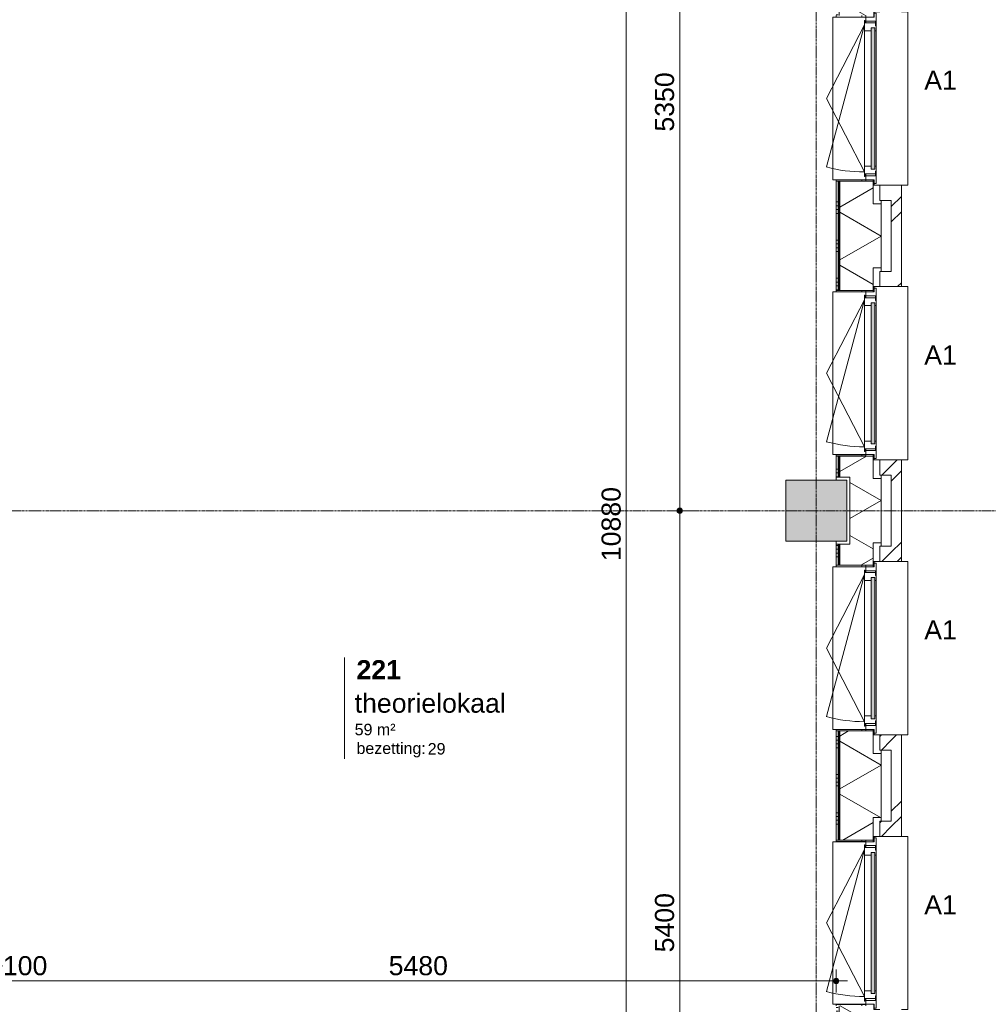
# Model space of a CAD drawing. Header units: millimetres. Extents: x 24475 to 74671, y -6152 to 32037.
# Tile 28 of 36: x 61540 to 67887, y 7567 to 14016. Entities that reach past the tile are written whole.
import ezdxf

# ---------------------------------------------------------------- set-up
doc = ezdxf.new("R2010")
doc.units = ezdxf.units.MM
doc.linetypes.add('stramien', pattern=[22.225, 12.7, -3.175, 3.175, -3.175])
doc.layers.add('00_Algemeen', color=7, linetype='Continuous', lineweight=9, true_color=0x00a600)
for name, color, linetype, lineweight in [('00_Algemeen-50', 7, 'Continuous', 9), ('05_Bouwplaatsvoorzieningen', 7, 'Continuous', 9), ('22_Metselwerk', 7, 'Continuous', 18), ('25_Metaalconstructiewerk', 7, 'Continuous', 9), ('30_Kozijnen-ramen-deuren', 7, 'Continuous', 9), ('42_Dekvloeren en vloersystemen', 7, 'Continuous', 9)]:
    doc.layers.add(name, color=color, linetype=linetype, lineweight=lineweight)
doc.styles.add('Arial_1', font='arial.ttf', dxfattribs={"height": 125})
doc.styles.add('Arial_4', font='arial.ttf', dxfattribs={"height": 1.5})
doc.styles.add('Arial_5', font='arial.ttf', dxfattribs={"height": 75})
doc.styles.add('Arial_B', font='arialbd.ttf', dxfattribs={"height": 125})
doc.dimstyles.new('00_AEE_maatvoering_2_5mm', dxfattribs={"dimscale": 304.8, "dimtxt": 127.532425, "dimasz": 0.459318, "dimexe": 0.246063, "dimexo": 0.0625, "dimgap": 0, "dimtad": 1, "dimdec": 0, "dimzin": 0, "dimdsep": 46, "dimtxsty": 'Arial_1', "dimblk1": 'DOTSMALL', "dimblk2": 'DOTSMALL', "dimsah": 1, "dimcen": 0.09, "dimdle": 0.246063, "dimazin": 0, "dimtfac": 1, "dimtdec": 4, "dimtix": 1, "dimtmove": 0, "dimatfit": 3, "dimfxl": 0.246063, "dimfxlon": 1, "dimtvp": 1, "dimtolj": 1, "dimtzin": 0, "dimarcsym": 2})
doc.dimstyles.new('00_AEE_maatvoering_2_5mm_1', dxfattribs={"dimscale": 304.8, "dimtxt": 127.532425, "dimasz": 0.459318, "dimexe": 0.246063, "dimexo": 0.0625, "dimgap": 0, "dimtad": 1, "dimdec": 0, "dimzin": 0, "dimdsep": 46, "dimtxsty": 'Arial_1', "dimblk1": 'DOTSMALL', "dimblk2": 'DOTSMALL', "dimsah": 1, "dimcen": 0.09, "dimdle": 0.246063, "dimazin": 0, "dimtfac": 1, "dimtdec": 4, "dimtix": 1, "dimtmove": 1, "dimatfit": 3, "dimfxl": 0.246063, "dimfxlon": 1, "dimtvp": 1, "dimtolj": 1, "dimtzin": 0, "dimarcsym": 2})
pattern_1 = [(45, (-3240.02, -2e-13), (-282.8427, 282.8427), []), (45, (-3140.02, -3e-13), (-282.8427, 282.8427), [])]

# ---------------------------------------------------------------- blocks, each defined once
blk = doc.blocks.new('Direct Shape - 2410-10368 v1 - IFC-model constructie _zonder onderbouw_ _MM21228_-1202395-02 tweede verdieping - D')
at = {"layer": '25_Metaalconstructiewerk'}
blk.add_hatch(color=256, dxfattribs=at).paths.add_polyline_path([(200, -200), (200, 200), (-200, 200), (-200, -200), (9.7, -200)])
for p, q in [((200, 200), (-200, 200)), ((-200, 200), (-200, -200)), ((200, -200), (200, 200)), ((-200, -200), (200, -200))]:
    blk.add_line(p, q, dxfattribs=at)
blk = doc.blocks.new('Direct Shape - NLRS_28_SC_TLB_kolom vierkant prefab_gen_AT_kolom vierkant_gen_lxb 400x400_800310-1202488-02 tweede verdieping - D')
blk.add_blockref('Direct Shape - 2410-10368 v1 - IFC-model constructie _zonder onderbouw_ _MM21228_-1202395-02 tweede verdieping - D', (0, 0))
blk = doc.blocks.new('2410-10368 v1 - IFC-model constructie _zonder onderbouw_ _MM21228__ifc-1-02 tweede verdieping - D')
at = {"layer": '25_Metaalconstructiewerk', "lineweight": 9}
blk.add_blockref('Direct Shape - NLRS_28_SC_TLB_kolom vierkant prefab_gen_AT_kolom vierkant_gen_lxb 400x400_800310-1202488-02 tweede verdieping - D', (70200, 10800), dxfattribs=at)
blk = doc.blocks.new('31_AEE_kozijnen_KA1_CS77 - AEE_CS 77_Raam merk A1-6832846-02 tweede verdieping - D')
at = {"layer": '30_Kozijnen-ramen-deuren', "true_color": 0xcccccc}
blk.add_hatch(color=254, dxfattribs=at).paths.add_polyline_path([(-443.9, -207.3), (-462.5, -207.3), (-462.5, -231.3), (462.5, -231.3), (462.5, -207.3), (414.1, -207.3)])
at = {"layer": '30_Kozijnen-ramen-deuren'}
for p, q in [((-481.5, -199.5), (-557.5, -199.5)), ((-557.5, -199.5), (-557.5, -212.3)), ((-557.5, -212.3), (-532.5, -212.3)), ((-532.5, -212.3), (-532.5, -267.5)), ((-506.5, -203.3), (-481.5, -203.3)), ((-506.5, -267.5), (-506.5, -203.3)), ((-494.5, -203.8), (-494.5, -272.5)), ((-476.5, -203.8), (-494.5, -203.8)), ((-481.5, -199.5), (-476.5, -199.5)), ((-481.5, -203.3), (-481.5, -199.5)), ((-476.5, -203.3), (-481.5, -203.3)), ((-443.5, -199.5), (-476.5, -199.5)), ((-476.5, -199.5), (-476.5, -203.8)), ((-462.5, -231.3), (-462.5, -207.3)), ((-462.5, -231.3), (-462.5, -207.3)), ((-462.5, -207.3), (462.5, -207.3)), ((462.5, -231.3), (-462.5, -231.3)), ((443.5, -199.5), (-443.5, -199.5)), ((-443.5, -207.3), (-443.5, -199.5)), ((-443.5, -276.5), (-443.5, -231.3)), ((443.5, -199.5), (443.5, -207.3)), ((476.5, -199.5), (443.5, -199.5)), ((443.5, -231.3), (443.5, -276.5)), ((462.5, -207.3), (462.5, -231.3)), ((462.5, -231.3), (462.5, -207.3)), ((476.5, -199.5), (481.5, -199.5)), ((476.5, -203.8), (476.5, -199.5)), ((481.5, -203.3), (476.5, -203.3)), ((494.5, -203.8), (476.5, -203.8)), ((481.5, -199.5), (481.5, -203.3)), ((557.5, -199.5), (481.5, -199.5)), ((481.5, -203.3), (506.5, -203.3)), ((494.5, -272.5), (494.5, -203.8)), ((506.5, -203.3), (506.5, -267.5)), ((532.5, -267.5), (532.5, -212.3)), ((532.5, -212.3), (557.5, -212.3)), ((557.5, -212.3), (557.5, -199.5)), ((-532.5, -267.5), (-506.5, -267.5)), ((-494.5, -272.5), (-511.5, -272.5)), ((-511.5, -272.5), (-511.5, -276.5)), ((-511.5, -276.5), (-443.5, -276.5)), ((-494.5, -267.5), (-506.5, -267.5)), ((-481.5, -276.5), (0, -525.7)), ((-481.5, -276.5), (448.7, -525.7)), ((443.5, -276.5), (-443.5, -276.5)), ((0, -525.7), (481.5, -276.5)), ((443.5, -276.5), (511.5, -276.5)), ((506.5, -267.5), (494.5, -267.5)), ((511.5, -272.5), (494.5, -272.5)), ((506.5, -267.5), (532.5, -267.5)), ((511.5, -276.5), (511.5, -272.5))]:
    blk.add_line(p, q, dxfattribs=at)
blk.add_arc((-481.5, -276.5), 963, 345, 360, dxfattribs=at)
blk = doc.blocks.new('31_AEE_DAI_Dagkant_Interieur - Zonder Onderkant-V25-02 tweede verdieping - D')
at = {"layer": '05_Bouwplaatsvoorzieningen'}
h = blk.add_hatch(dxfattribs=at)
h.set_pattern_fill('FP_77', color=256, style=0, pattern_type=2)
h.set_pattern_definition([(180, (13500, -70691.5), (3e-14, -250), []), (180, (13500, -70666.5), (3e-14, -250), []), (180, (13500, -70641.5), (3e-14, -250), []), (180, (13500, -70616.5), (3e-14, -250), [])])
h.paths.add_polyline_path([(542.5, -267.5), (533, -267.5), (533, -461.5), (542.5, -461.5), (542.5, -338.8)])
h.paths.add_polyline_path([(-533, -267.5), (-542.5, -267.5), (-542.5, -461.5), (-533, -461.5), (-533, -437)])
for p, q in [((-533, -267.5), (-542.5, -267.5)), ((-533, -461.5), (-533, -267.5)), ((533, -267.5), (533, -461.5)), ((542.5, -267.5), (533, -267.5)), ((-542.5, -461.5), (-533, -461.5)), ((533, -461.5), (542.5, -461.5))]:
    blk.add_line(p, q, dxfattribs=at)
blk = doc.blocks.new('31_AEE_DAI_Dagkant_Interieur - Zonder Onderkant-V26-02 tweede verdieping - D')
at = {"layer": '05_Bouwplaatsvoorzieningen'}
h = blk.add_hatch(dxfattribs=at)
h.set_pattern_fill('FP_78', color=256, style=0, pattern_type=2)
h.set_pattern_definition([(180, (11700, -70691.5), (3e-14, -250), []), (180, (11700, -70666.5), (3e-14, -250), []), (180, (11700, -70641.5), (3e-14, -250), []), (180, (11700, -70616.5), (3e-14, -250), [])])
h.paths.add_polyline_path([(542.5, -267.5), (533, -267.5), (533, -461.5), (542.5, -461.5), (542.5, -338.8)])
h.paths.add_polyline_path([(-533, -267.5), (-542.5, -267.5), (-542.5, -461.5), (-533, -461.5), (-533, -338.8)])
for p, q in [((-533, -267.5), (-542.5, -267.5)), ((-533, -461.5), (-533, -267.5)), ((533, -267.5), (533, -461.5)), ((542.5, -267.5), (533, -267.5)), ((-542.5, -461.5), (-533, -461.5)), ((533, -461.5), (542.5, -461.5))]:
    blk.add_line(p, q, dxfattribs=at)
blk = doc.blocks.new('42_AEE_VE_vensterbank - Standaard-6843292-02 tweede verdieping - D')
at = {"layer": '05_Bouwplaatsvoorzieningen'}
for p, q in [((-532.5, -482.5), (-532.5, -267.5)), ((532.5, -267.5), (532.5, -482.5)), ((-532.5, -482.5), (532.5, -482.5))]:
    blk.add_line(p, q, dxfattribs=at)
blk = doc.blocks.new('31_AEE_DAI_Dagkant_Interieur - Zonder Onderkant-V39-02 tweede verdieping - D')
at = {"layer": '05_Bouwplaatsvoorzieningen'}
h = blk.add_hatch(dxfattribs=at)
h.set_pattern_fill('FP_95', color=256, style=0, pattern_type=2)
h.set_pattern_definition([(180, (9900, -70691.5), (3e-14, -250), []), (180, (9900, -70666.5), (3e-14, -250), []), (180, (9900, -70641.5), (3e-14, -250), []), (180, (9900, -70616.5), (3e-14, -250), [])])
h.paths.add_polyline_path([(542.5, -267.5), (533, -267.5), (533, -461.5), (542.5, -461.5), (542.5, -338.8)])
h.paths.add_polyline_path([(-533, -267.5), (-542.5, -267.5), (-542.5, -461.5), (-533, -461.5), (-533, -338.8)])
for p, q in [((-533, -267.5), (-542.5, -267.5)), ((-533, -461.5), (-533, -267.5)), ((533, -267.5), (533, -461.5)), ((542.5, -267.5), (533, -267.5)), ((-542.5, -461.5), (-533, -461.5)), ((533, -461.5), (542.5, -461.5))]:
    blk.add_line(p, q, dxfattribs=at)
blk = doc.blocks.new('31_AEE_DAI_Dagkant_Interieur - Zonder Onderkant-V40-02 tweede verdieping - D')
at = {"layer": '05_Bouwplaatsvoorzieningen'}
h = blk.add_hatch(dxfattribs=at)
h.set_pattern_fill('FP_96', color=256, style=0, pattern_type=2)
h.set_pattern_definition([(180, (8100, -70691.5), (3e-14, -250), []), (180, (8100, -70666.5), (3e-14, -250), []), (180, (8100, -70641.5), (3e-14, -250), []), (180, (8100, -70616.5), (3e-14, -250), [])])
h.paths.add_polyline_path([(542.5, -267.5), (533, -267.5), (533, -461.5), (542.5, -461.5), (542.5, -338.8)])
h.paths.add_polyline_path([(-533, -267.5), (-542.5, -267.5), (-542.5, -461.5), (-533, -461.5), (-533, -338.8)])
for p, q in [((-533, -267.5), (-542.5, -267.5)), ((-533, -461.5), (-533, -267.5)), ((533, -267.5), (533, -461.5)), ((542.5, -267.5), (533, -267.5)), ((-542.5, -461.5), (-533, -461.5)), ((533, -461.5), (542.5, -461.5))]:
    blk.add_line(p, q, dxfattribs=at)
blk = doc.blocks.new('21_AEE_WA_lekdorpel - 21_AEE_WA_lekdorpel-6866276-02 tweede verdieping - D')
at = {"layer": '05_Bouwplaatsvoorzieningen'}
for p, q in [((-567.5, -34), (-567.5, 8)), ((-567.5, 8), (567.5, 8)), ((567.5, 8), (567.5, -34)), ((-567.5, -213), (-567.5, -176)), ((567.5, -176), (567.5, -213)), ((-567.5, -215), (-567.5, -213)), ((-532.5, -213), (-567.5, -213)), ((-532.5, -215), (-567.5, -215)), ((567.5, -213), (532.5, -213)), ((567.5, -215), (532.5, -215)), ((567.5, -213), (567.5, -215))]:
    blk.add_line(p, q, dxfattribs=at)
blk = doc.blocks.new('00_AEE_tag_ruimte_groot_2192_zonder PVE - Naam nummer oppervlak bezettingsgraad-5019603-02 tweede verdieping - D')
at = {"layer": '00_Algemeen', "color": 7}
for p, q in [((-8.06, 7.73), (-8.06, 3.23)), ((-8.06, 3.23), (-8.06, 0.65)), ((-8.06, 0.65), (-8.06, -2.44)), ((-8.06, -2.44), (-8.06, -5.54))]:
    blk.add_line(p, q, dxfattribs=at)
at = {"layer": '00_Algemeen', "color": 8, "true_color": 0x808080, "insert": (-6.49, -3.42), "char_height": 1.5, "width": 10.8228, "attachment_point": 1, "style": 'Arial_4'}
blk.add_mtext('bezetting:', dxfattribs=at)
blk = doc.blocks.new('DIMBLOCK24-02 tweede verdieping - D')
at = {"layer": '00_Algemeen-50', "transparency": 16777216}
h = blk.add_hatch(color=256, dxfattribs=at)
edge = h.paths.add_edge_path()
edge.add_arc((61310, 7720.7), 17.5, 0, 360)
h = blk.add_hatch(color=256, dxfattribs=at)
edge = h.paths.add_edge_path()
edge.add_arc((61410, 7720.7), 17.5, 0, 360)
for p, q in [((61310, 7720.7), (61310, 7795.7)), ((61410, 7720.7), (61410, 7795.7)), ((61310, 7720.7), (61410, 7720.7)), ((61310, 7720.7), (61310, 7645.7)), ((61410, 7720.7), (61410, 7645.7))]:
    blk.add_line(p, q, dxfattribs=at)
for centre in [(61310, 7720.7), (61410, 7720.7)]:
    blk.add_circle(centre, 17.5, dxfattribs=at)
blk.add_ellipse((61429.8, 7720.7), major_axis=(0, 98.1), ratio=0.711803, start_param=0, end_param=1.570796, dxfattribs=at)
at = {"layer": '00_Algemeen-50', "color": 0, "transparency": 16777216, "insert": (61429.8, 7883), "char_height": 125, "width": 346.103, "attachment_point": 1, "line_spacing_factor": 0.941778, "style": 'Arial_1'}
blk.add_mtext('100', dxfattribs=at)
blk = doc.blocks.new('_DotSmall')
at = {"color": 0, "linetype": 'ByBlock', "const_width": 0.5}
blk.add_lwpolyline([(-0.0625, 0, 1), (0.0625, 0, 1)], format="xyb", close=True, dxfattribs=at)
blk = doc.blocks.new('DIMBLOCK25-02 tweede verdieping - D')
at = {"layer": '00_Algemeen-50', "transparency": 16777216}
h = blk.add_hatch(color=256, dxfattribs=at)
edge = h.paths.add_edge_path()
edge.add_arc((61410, 7720.7), 17.5, 0, 360)
h = blk.add_hatch(color=256, dxfattribs=at)
edge = h.paths.add_edge_path()
edge.add_arc((66890, 7720.7), 17.5, 0, 360)
for p, q in [((61410, 7720.7), (61410, 7795.7)), ((66890, 7720.7), (66890, 7795.7)), ((61410, 7720.7), (66965, 7720.7)), ((61410, 7720.7), (61410, 7645.7)), ((66890, 7720.7), (66890, 7645.7))]:
    blk.add_line(p, q, dxfattribs=at)
for centre in [(61410, 7720.7), (66890, 7720.7)]:
    blk.add_circle(centre, 17.5, dxfattribs=at)
at = {"layer": '00_Algemeen-50', "color": 0, "transparency": 16777216, "insert": (63957.7, 7883), "char_height": 125, "width": 461.471, "attachment_point": 1, "line_spacing_factor": 0.941778, "style": 'Arial_1'}
blk.add_mtext('5480', dxfattribs=at)
blk = doc.blocks.new('DIMBLOCK31-02 tweede verdieping - D')
at = {"layer": '00_Algemeen-50', "transparency": 16777216}
h = blk.add_hatch(color=256, dxfattribs=at)
edge = h.paths.add_edge_path()
edge.add_arc((65515, 16150), 17.5, 0, 360)
h = blk.add_hatch(color=256, dxfattribs=at)
edge = h.paths.add_edge_path()
edge.add_arc((65515, 5270), 17.5, 0, 360)
for p, q in [((65515, 16150), (65440, 16150)), ((65515, 16150), (65515, 5195)), ((65515, 16150), (65590, 16150)), ((65515, 5270), (65440, 5270)), ((65515, 5270), (65590, 5270))]:
    blk.add_line(p, q, dxfattribs=at)
for centre in [(65515, 16150), (65515, 5270)]:
    blk.add_circle(centre, 17.5, dxfattribs=at)
at = {"layer": '00_Algemeen-50', "color": 0, "transparency": 16777216, "insert": (65352.8, 10469.7), "char_height": 125, "width": 576.839, "attachment_point": 1, "rotation": 90, "line_spacing_factor": 0.941778, "style": 'Arial_1'}
blk.add_mtext('10880', dxfattribs=at)
blk = doc.blocks.new('DIMBLOCK93-02 tweede verdieping - D')
at = {"layer": '00_Algemeen-50', "transparency": 16777216}
h = blk.add_hatch(color=256, dxfattribs=at)
edge = h.paths.add_edge_path()
edge.add_arc((65865, 10800), 17.5, 0, 360)
h = blk.add_hatch(color=256, dxfattribs=at)
edge = h.paths.add_edge_path()
edge.add_arc((65865, 5400), 17.5, 0, 360)
for p, q in [((65865, 10800), (65790, 10800)), ((65865, 5400), (65865, 10800)), ((65865, 10800), (65940, 10800)), ((65865, 5400), (65790, 5400)), ((65865, 5400), (65940, 5400))]:
    blk.add_line(p, q, dxfattribs=at)
for centre in [(65865, 10800), (65865, 5400)]:
    blk.add_circle(centre, 17.5, dxfattribs=at)
at = {"layer": '00_Algemeen-50', "color": 0, "transparency": 16777216, "insert": (65702.8, 7907.7), "char_height": 125, "width": 461.471, "attachment_point": 1, "rotation": 90, "line_spacing_factor": 0.941778, "style": 'Arial_1'}
blk.add_mtext('5400', dxfattribs=at)
blk = doc.blocks.new('DIMBLOCK94-02 tweede verdieping - D')
at = {"layer": '00_Algemeen-50', "transparency": 16777216}
h = blk.add_hatch(color=256, dxfattribs=at)
edge = h.paths.add_edge_path()
edge.add_arc((65865, 16150), 17.5, 0, 360)
h = blk.add_hatch(color=256, dxfattribs=at)
edge = h.paths.add_edge_path()
edge.add_arc((65865, 10800), 17.5, 0, 360)
for p, q in [((65865, 16150), (65790, 16150)), ((65865, 10800), (65865, 16150)), ((65865, 16150), (65940, 16150)), ((65865, 10800), (65790, 10800)), ((65865, 10800), (65940, 10800))]:
    blk.add_line(p, q, dxfattribs=at)
for centre in [(65865, 16150), (65865, 10800)]:
    blk.add_circle(centre, 17.5, dxfattribs=at)
at = {"layer": '00_Algemeen-50', "color": 0, "transparency": 16777216, "insert": (65702.8, 13282.7), "char_height": 125, "width": 461.471, "attachment_point": 1, "rotation": 90, "line_spacing_factor": 0.941778, "style": 'Arial_1'}
blk.add_mtext('5350', dxfattribs=at)

msp = doc.modelspace()

# ---------------------------------------------------------------- hatches: boundary and pattern name
at = {"layer": '22_Metselwerk', "lineweight": 9}
h = msp.add_hatch(dxfattribs=at)
h.set_pattern_fill('FP_72', color=256, angle=90, style=0, pattern_type=2)
h.set_pattern_definition([(180, (67184.48, 27247.25), (1e-12, -250), []), (180, (67184.48, 27272.25), (1e-12, -250), []), (180, (67184.48, 27297.25), (1e-12, -250), []), (180, (67184.48, 27322.25), (1e-12, -250), [])])
h.paths.add_polyline_path([(66890, 5620), (66902.5, 5620), (66902.5, 5757.5), (66890, 5757.5)])
h.paths.add_polyline_path([(66902.5, 6842.5), (66902.5, 7557.5), (66890, 7557.5), (66890, 6842.5)])
h.paths.add_polyline_path([(66902.5, 8642.5), (66902.5, 9357.5), (66890, 9357.5), (66890, 8642.5)])
h.paths.add_polyline_path([(66902.5, 10442.5), (66902.5, 10580), (66890, 10580), (66890, 10442.5)])
h.paths.add_polyline_path([(66890, 11020), (66902.5, 11020), (66902.5, 11157.5), (66890, 11157.5)])
h.paths.add_polyline_path([(66902.5, 12242.5), (66902.5, 12957.5), (66890, 12957.5), (66890, 12242.5)])
h.paths.add_polyline_path([(66902.5, 14042.5), (66902.5, 14757.5), (66890, 14757.5), (66890, 14042.5)])
h.paths.add_polyline_path([(66902.5, 15842.5), (66902.5, 15980), (66890, 15980), (66890, 15842.5)])
h.paths.add_polyline_path([(66890, 16420), (66902.5, 16420), (66902.5, 16557.5), (66890, 16557.5)])
h.paths.add_polyline_path([(66902.5, 17642.5), (66902.5, 18357.5), (66890, 18357.5), (66890, 17642.5)])
h.paths.add_polyline_path([(66902.5, 19442.5), (66902.5, 20157.5), (66890, 20157.5), (66890, 19442.5)])
h.paths.add_polyline_path([(66902.5, 21242.5), (66902.5, 21380), (66890, 21380), (66890, 21242.5)])
h.paths.add_polyline_path([(66902.5, 21820), (66902.5, 21957.5), (66890, 21957.5), (66890, 21820)])
h.paths.add_polyline_path([(66902.5, 23042.5), (66902.5, 23757.5), (66890, 23757.5), (66890, 23042.5)])
h.paths.add_polyline_path([(66902.5, 24842.5), (66902.5, 25557.5), (66890, 25557.5), (66890, 24842.5)])
h.paths.add_polyline_path([(66902.5, 26642.5), (66902.5, 26780), (66890, 26780), (66890, 26642.5)])
h.paths.add_polyline_path([(66890, 27220), (66902.5, 27220), (66902.5, 27357.5), (66890, 27357.5)])
h = msp.add_hatch(dxfattribs=at)
h.set_pattern_fill('FP_74', color=256, style=0, pattern_type=2)
h.set_pattern_definition([(90, (67184.478, 27147.25), (-25, -1e-13), [])])
h.paths.add_polyline_path([(66902.5, 5620), (66914.5, 5620), (66914.5, 5757.5), (66902.5, 5757.5)])
h.paths.add_polyline_path([(66914.5, 6842.5), (66914.5, 7557.5), (66902.5, 7557.5), (66902.5, 6842.5)])
h.paths.add_polyline_path([(66914.5, 8642.5), (66914.5, 9357.5), (66902.5, 9357.5), (66902.5, 8642.5)])
h.paths.add_polyline_path([(66914.5, 10442.5), (66914.5, 10580), (66902.5, 10580), (66902.5, 10442.5)])
h.paths.add_polyline_path([(66914.5, 11020), (66914.5, 11157.5), (66902.5, 11157.5), (66902.5, 11020)])
h.paths.add_polyline_path([(66914.5, 12242.5), (66914.5, 12957.5), (66902.5, 12957.5), (66902.5, 12242.5)])
h.paths.add_polyline_path([(66914.5, 14042.5), (66914.5, 14757.5), (66902.5, 14757.5), (66902.5, 14042.5)])
h.paths.add_polyline_path([(66914.5, 15842.5), (66914.5, 15980), (66902.5, 15980), (66902.5, 15842.5)])
h.paths.add_polyline_path([(66902.5, 16420), (66914.5, 16420), (66914.5, 16557.5), (66902.5, 16557.5)])
h.paths.add_polyline_path([(66914.5, 17642.5), (66914.5, 18357.5), (66902.5, 18357.5), (66902.5, 17642.5)])
h.paths.add_polyline_path([(66914.5, 19442.5), (66914.5, 20157.5), (66902.5, 20157.5), (66902.5, 19442.5)])
h.paths.add_polyline_path([(66914.5, 21242.5), (66914.5, 21380), (66902.5, 21380), (66902.5, 21242.5)])
h.paths.add_polyline_path([(66914.5, 21820), (66914.5, 21957.5), (66902.5, 21957.5), (66902.5, 21820)])
h.paths.add_polyline_path([(66914.5, 23042.5), (66914.5, 23757.5), (66902.5, 23757.5), (66902.5, 23042.5)])
h.paths.add_polyline_path([(66914.5, 24842.5), (66914.5, 25557.5), (66902.5, 25557.5), (66902.5, 24842.5)])
h.paths.add_polyline_path([(66914.5, 26642.5), (66914.5, 26780), (66902.5, 26780), (66902.5, 26642.5)])
h.paths.add_polyline_path([(66902.5, 27220), (66914.5, 27220), (66914.5, 27357.5), (66902.5, 27357.5)])
h = msp.add_hatch(dxfattribs=at)
h.set_pattern_fill('FP_73', color=256, angle=60, style=0, pattern_type=2)
h.set_pattern_definition([(150, (67184.48, 27147.25), (-150, -259.8076), []), (210, (67184.48, 27147.25), (150, -259.8076), [])])
h.paths.add_polyline_path([(67184.5, 5245.5), (67184.5, 5610), (67132.5, 5610), (67132.5, 5757.5), (66914.5, 5757.5), (66914.5, 5620), (66980, 5620), (66980, 5245.5)])
h.paths.add_polyline_path([(67132.5, 6842.5), (67132.5, 6990), (67184.5, 6990), (67184.5, 7410), (67132.5, 7410), (67132.5, 7557.5), (66914.5, 7557.5), (66914.5, 6842.5), (67012.7, 6842.5)])
h.paths.add_polyline_path([(67132.5, 8642.5), (67132.5, 8790), (67184.5, 8790), (67184.5, 9210), (67132.5, 9210), (67132.5, 9357.5), (66914.5, 9357.5), (66914.5, 8642.5), (67012.7, 8642.5)])
h.paths.add_polyline_path([(67132.5, 10442.5), (67132.5, 10590), (67184.5, 10590), (67184.5, 11010), (67132.5, 11010), (67132.5, 11157.5), (66914.5, 11157.5), (66914.5, 11020), (66980, 11020), (66980, 10580), (66914.5, 10580), (66914.5, 10442.5), (67012.7, 10442.5)])
h.paths.add_polyline_path([(67132.5, 12242.5), (67132.5, 12390), (67184.5, 12390), (67184.5, 12810), (67132.5, 12810), (67132.5, 12957.5), (66914.5, 12957.5), (66914.5, 12242.5), (67012.7, 12242.5)])
h.paths.add_polyline_path([(67132.5, 14042.5), (67132.5, 14190), (67184.5, 14190), (67184.5, 14610), (67132.5, 14610), (67132.5, 14757.5), (66914.5, 14757.5), (66914.5, 14042.5)])
h.paths.add_polyline_path([(67132.5, 15842.5), (67132.5, 15990), (67184.5, 15990), (67184.5, 16410), (67132.5, 16410), (67132.5, 16557.5), (66914.5, 16557.5), (66914.5, 16420), (66980, 16420), (66980, 15980), (66914.5, 15980), (66914.5, 15842.5), (67012.7, 15842.5)])
h.paths.add_polyline_path([(67132.5, 17642.5), (67132.5, 17790), (67184.5, 17790), (67184.5, 18210), (67132.5, 18210), (67132.5, 18357.5), (66914.5, 18357.5), (66914.5, 17642.5), (67012.7, 17642.5)])
h.paths.add_polyline_path([(67132.5, 19442.5), (67132.5, 19590), (67184.5, 19590), (67184.5, 20010), (67132.5, 20010), (67132.5, 20157.5), (66914.5, 20157.5), (66914.5, 19442.5), (67012.7, 19442.5)])
h.paths.add_polyline_path([(67132.5, 21242.5), (67132.5, 21390), (67184.5, 21390), (67184.5, 21810), (67132.5, 21810), (67132.5, 21957.5), (66914.5, 21957.5), (66914.5, 21820), (66980, 21820), (66980, 21380), (66914.5, 21380), (66914.5, 21242.5), (67012.7, 21242.5)])
h.paths.add_polyline_path([(67132.5, 23042.5), (67132.5, 23190), (67184.5, 23190), (67184.5, 23610), (67132.5, 23610), (67132.5, 23757.5), (66914.5, 23757.5), (66914.5, 23042.5)])
h.paths.add_polyline_path([(67132.5, 24842.5), (67132.5, 24990), (67184.5, 24990), (67184.5, 25410), (67132.5, 25410), (67132.5, 25557.5), (66914.5, 25557.5), (66914.5, 24842.5), (67012.7, 24842.5)])
h.paths.add_polyline_path([(67132.5, 26642.5), (67132.5, 26790), (67184.5, 26790), (67184.5, 27210), (67132.5, 27210), (67132.5, 27357.5), (66914.5, 27357.5), (66914.5, 27220), (66980, 27220), (66980, 26780), (66914.5, 26780), (66914.5, 26642.5), (67012.7, 26642.5)])
h = msp.add_hatch(dxfattribs=at)
h.set_pattern_fill('FP_75', color=256, angle=45, style=0, pattern_type=2)
h.set_pattern_definition(pattern_1)
h.paths.add_polyline_path([(67317.5, 4908.5), (67317.5, 5732.5), (67251.5, 5732.5), (67251.5, 4908.5)])
h.paths.add_polyline_path([(67317.5, 6867.5), (67317.5, 7532.5), (67251.5, 7532.5), (67251.5, 6867.5)])
h.paths.add_polyline_path([(67317.5, 8667.5), (67317.5, 9332.5), (67251.5, 9332.5), (67251.5, 8667.5)])
h.paths.add_polyline_path([(67317.5, 10467.5), (67317.5, 11132.5), (67251.5, 11132.5), (67251.5, 10467.5)])
h.paths.add_polyline_path([(67317.5, 12267.5), (67317.5, 12932.5), (67251.5, 12932.5), (67251.5, 12267.5)])
h.paths.add_polyline_path([(67317.5, 14067.5), (67317.5, 14732.5), (67251.5, 14732.5), (67251.5, 14067.5)])
h.paths.add_polyline_path([(67317.5, 15867.5), (67317.5, 16532.5), (67251.5, 16532.5), (67251.5, 15867.5)])
h.paths.add_polyline_path([(67317.5, 17667.5), (67317.5, 18332.5), (67251.5, 18332.5), (67251.5, 17667.5)])
h.paths.add_polyline_path([(67317.5, 19467.5), (67317.5, 20132.5), (67251.5, 20132.5), (67251.5, 19467.5)])
h.paths.add_polyline_path([(67317.5, 21267.5), (67317.5, 21932.5), (67251.5, 21932.5), (67251.5, 21267.5)])
h.paths.add_polyline_path([(67317.5, 23067.5), (67317.5, 23732.5), (67251.5, 23732.5), (67251.5, 23067.5)])
h.paths.add_polyline_path([(67317.5, 24867.5), (67317.5, 25532.5), (67251.5, 25532.5), (67251.5, 24867.5)])
h.paths.add_polyline_path([(67317.5, 26667.5), (67317.5, 27332.5), (67251.5, 27332.5), (67251.5, 26667.5)])
h = msp.add_hatch(dxfattribs=at)
h.set_pattern_fill('FP_71', color=256, angle=45, style=0, pattern_type=2)
h.set_pattern_definition(pattern_1)
h.paths.add_polyline_path([(67251.5, 11032.5), (67251.5, 11132.5), (67175.5, 11132.5), (67175.5, 11032.5)])
h = msp.add_hatch(dxfattribs=at)
h.set_pattern_fill('FP_157', color=256, angle=45, style=0, pattern_type=2)
h.set_pattern_definition(pattern_1)
h.paths.add_polyline_path([(67251.5, 10467.5), (67251.5, 10567.5), (67175.5, 10567.5), (67175.5, 10467.5)])
h = msp.add_hatch(dxfattribs=at)
h.set_pattern_fill('FP_71', color=256, angle=45, style=0, pattern_type=2)
h.set_pattern_definition(pattern_1)
h.paths.add_polyline_path([(67251.5, 9232.5), (67251.5, 9332.5), (67175.5, 9332.5), (67175.5, 9232.5)])
h = msp.add_hatch(dxfattribs=at)
h.set_pattern_fill('FP_157', color=256, angle=45, style=0, pattern_type=2)
h.set_pattern_definition(pattern_1)
h.paths.add_polyline_path([(67251.5, 8667.5), (67251.5, 8767.5), (67175.5, 8767.5), (67175.5, 8667.5)])

# ---------------------------------------------------------------- linework, layer by layer
at = {"layer": '00_Algemeen', "color": 150, "linetype": 'stramien', "true_color": 0x0080ff}
for p, q in [((66760, -4950.1), (66760, 31736.6)), ((74371.4, 10800), (25788, 10800))]:
    msp.add_line(p, q, dxfattribs=at)
at = {"layer": '22_Metselwerk', "lineweight": 9}
for p, q in [((67132.5, 12967.5), (67132.5, 12957.5)), ((66890, 12957.5), (66890, 12242.5)), ((66914.5, 12957.5), (66890, 12957.5)), ((66902.5, 12242.5), (66902.5, 12957.5)), ((67251.5, 12932.5), (67175.5, 12932.5)), ((67175.5, 12932.5), (67175.5, 12832.5)), ((67317.5, 12932.5), (67251.5, 12932.5)), ((67317.5, 12267.5), (67317.5, 12932.5)), ((67175.5, 12832.5), (67251.5, 12832.5)), ((67184.5, 12832.5), (67184.5, 12810)), ((67251.5, 12832.5), (67251.5, 12367.5)), ((67184.5, 12390), (67184.5, 12367.5)), ((67251.5, 12367.5), (67175.5, 12367.5)), ((67175.5, 12367.5), (67175.5, 12267.5)), ((67175.5, 12267.5), (67317.5, 12267.5)), ((66890, 12242.5), (66914.5, 12242.5)), ((67132.5, 12242.5), (67132.5, 12232.5)), ((66890, 11157.5), (66890, 11020)), ((66914.5, 11157.5), (66890, 11157.5)), ((66902.5, 11020), (66902.5, 11157.5)), ((67132.5, 11167.5), (67132.5, 11157.5)), ((67251.5, 11132.5), (67175.5, 11132.5)), ((67175.5, 11132.5), (67175.5, 11032.5)), ((67317.5, 11132.5), (67251.5, 11132.5)), ((67317.5, 10467.5), (67317.5, 11132.5)), ((67175.5, 11032.5), (67251.5, 11032.5)), ((67184.5, 11032.5), (67184.5, 11010)), ((67251.5, 11032.5), (67251.5, 10567.5)), ((66890, 11020), (66914.5, 11020)), ((66914.5, 10580), (66890, 10580)), ((66890, 10580), (66890, 10442.5)), ((66902.5, 10442.5), (66902.5, 10580)), ((67184.5, 10590), (67184.5, 10567.5)), ((67251.5, 10567.5), (67175.5, 10567.5)), ((67175.5, 10567.5), (67175.5, 10467.5)), ((67175.5, 10467.5), (67317.5, 10467.5)), ((66890, 10442.5), (66914.5, 10442.5)), ((67132.5, 10442.5), (67132.5, 10432.5)), ((66890, 9357.5), (66890, 8642.5)), ((66914.5, 9357.5), (66890, 9357.5)), ((66902.5, 8642.5), (66902.5, 9357.5)), ((67132.5, 9367.5), (67132.5, 9357.5)), ((67251.5, 9332.5), (67175.5, 9332.5)), ((67175.5, 9332.5), (67175.5, 9232.5)), ((67317.5, 9332.5), (67251.5, 9332.5)), ((67317.5, 8667.5), (67317.5, 9332.5)), ((67175.5, 9232.5), (67251.5, 9232.5)), ((67184.5, 9232.5), (67184.5, 9210)), ((67251.5, 9232.5), (67251.5, 8767.5)), ((67184.5, 8790), (67184.5, 8767.5)), ((67251.5, 8767.5), (67175.5, 8767.5)), ((67175.5, 8767.5), (67175.5, 8667.5)), ((66890, 8642.5), (66914.5, 8642.5)), ((67132.5, 8642.5), (67132.5, 8632.5)), ((67175.5, 8667.5), (67317.5, 8667.5))]:
    msp.add_line(p, q, dxfattribs=at)
at = {"layer": '22_Metselwerk'}
for p, q in [((67132.5, 12957.5), (66914.5, 12957.5)), ((66914.5, 12242.5), (66914.5, 12957.5)), ((67132.5, 12810), (67132.5, 12957.5)), ((67184.5, 12810), (67132.5, 12810)), ((67184.5, 12390), (67184.5, 12810)), ((67132.5, 12242.5), (67132.5, 12390)), ((67132.5, 12390), (67184.5, 12390)), ((66914.5, 12242.5), (67132.5, 12242.5)), ((67132.5, 11157.5), (66914.5, 11157.5)), ((66914.5, 11020), (66914.5, 11157.5)), ((67132.5, 11010), (67132.5, 11157.5)), ((66914.5, 11020), (66980, 11020)), ((66980, 11020), (66980, 10580)), ((67184.5, 11010), (67132.5, 11010)), ((67184.5, 10590), (67184.5, 11010)), ((66980, 10580), (66914.5, 10580)), ((66914.5, 10442.5), (66914.5, 10580)), ((67132.5, 10442.5), (67132.5, 10590)), ((67132.5, 10590), (67184.5, 10590)), ((66914.5, 10442.5), (67132.5, 10442.5)), ((67132.5, 9357.5), (66914.5, 9357.5)), ((66914.5, 8642.5), (66914.5, 9357.5)), ((67132.5, 9210), (67132.5, 9357.5)), ((67184.5, 9210), (67132.5, 9210)), ((67184.5, 8790), (67184.5, 9210)), ((67132.5, 8642.5), (67132.5, 8790)), ((67132.5, 8790), (67184.5, 8790)), ((66914.5, 8642.5), (67132.5, 8642.5))]:
    msp.add_line(p, q, dxfattribs=at)
at = {"layer": '42_Dekvloeren en vloersystemen'}
for p, q in [((66890, 11000), (66890, 11020)), ((66890, 10580), (66890, 10600))]:
    msp.add_line(p, q, dxfattribs=at)

# ---------------------------------------------------------------- block references
at = {"lineweight": 5}
msp.add_blockref('2410-10368 v1 - IFC-model constructie _zonder onderbouw_ _MM21228__ifc-1-02 tweede verdieping - D', (-3440, 0), dxfattribs=at)
at = {"layer": '00_Algemeen', "color": 8, "true_color": 0x808080, "xscale": 49.99999999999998, "yscale": 49.99999999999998, "zscale": 49.99999999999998}
msp.add_blockref('00_AEE_tag_ruimte_groot_2192_zonder PVE - Naam nummer oppervlak bezettingsgraad-5019603-02 tweede verdieping - D', (64071.3, 9453.1), dxfattribs=at)
at = {"layer": '05_Bouwplaatsvoorzieningen'}
for name, p, rotation in [('21_AEE_WA_lekdorpel - 21_AEE_WA_lekdorpel-6866276-02 tweede verdieping - D', (67351.5, 13500), 269.9999999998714), ('42_AEE_VE_vensterbank - Standaard-6843292-02 tweede verdieping - D', (67351.5, 13500), 269.999999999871), ('31_AEE_DAI_Dagkant_Interieur - Zonder Onderkant-V25-02 tweede verdieping - D', (67351.5, 13500), 269.9999999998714), ('21_AEE_WA_lekdorpel - 21_AEE_WA_lekdorpel-6866276-02 tweede verdieping - D', (67351.5, 11700), 269.9999999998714), ('42_AEE_VE_vensterbank - Standaard-6843292-02 tweede verdieping - D', (67351.5, 11700), 269.999999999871), ('31_AEE_DAI_Dagkant_Interieur - Zonder Onderkant-V26-02 tweede verdieping - D', (67351.5, 11700), 269.9999999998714), ('21_AEE_WA_lekdorpel - 21_AEE_WA_lekdorpel-6866276-02 tweede verdieping - D', (67351.5, 9900), 269.9999999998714), ('42_AEE_VE_vensterbank - Standaard-6843292-02 tweede verdieping - D', (67351.5, 9900), 269.999999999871), ('31_AEE_DAI_Dagkant_Interieur - Zonder Onderkant-V39-02 tweede verdieping - D', (67351.5, 9900), 269.9999999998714), ('31_AEE_DAI_Dagkant_Interieur - Zonder Onderkant-V40-02 tweede verdieping - D', (67351.5, 8100), 269.9999999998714), ('21_AEE_WA_lekdorpel - 21_AEE_WA_lekdorpel-6866276-02 tweede verdieping - D', (67351.5, 8100), 269.9999999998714), ('42_AEE_VE_vensterbank - Standaard-6843292-02 tweede verdieping - D', (67351.5, 8100), 269.999999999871)]:
    msp.add_blockref(name, p, dxfattribs=dict(at, rotation=rotation))
at = {"layer": '30_Kozijnen-ramen-deuren', "rotation": 269.9999999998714}
for p in [(67351.5, 13500), (67351.5, 11700), (67351.5, 9900), (67351.5, 8100)]:
    msp.add_blockref('31_AEE_kozijnen_KA1_CS77 - AEE_CS 77_Raam merk A1-6832846-02 tweede verdieping - D', p, dxfattribs=at)

# ---------------------------------------------------------------- texts
at = {"layer": '00_Algemeen', "color": 7, "char_height": 125, "attachment_point": 1}
for s, insert, width, style in [('221', (63747, 9821.5), 348.734, 'Arial_B'), ('theorielokaal', (63735, 9602.1), 1182.489, 'Arial_1')]:
    msp.add_mtext(s, dxfattribs=dict(at, insert=insert, width=width, style=style))
at = {"layer": '00_Algemeen', "color": 8, "true_color": 0x808080, "char_height": 75, "attachment_point": 1, "style": 'Arial_5'}
for s, insert, width in [('59 m²', (63735, 9404.7), 332.7), ('29', (64213.6, 9278.4), 144.304)]:
    msp.add_mtext(s, dxfattribs=dict(at, insert=insert, width=width))
at = {"layer": '30_Kozijnen-ramen-deuren', "char_height": 125, "width": 256.54, "attachment_point": 1, "style": 'Arial_1'}
for insert in [(67467.4, 13682.1), (67467.4, 11882.1), (67467.4, 10082.1), (67467.4, 8282.1)]:
    msp.add_mtext('A1', dxfattribs=dict(at, insert=insert))

# ---------------------------------------------------------------- dimensions: what is measured, and where the dimension line sits
at = {"layer": '00_Algemeen', "color": 7}
for base, p1, p2, override, picture, middle in [((65515, 5270), (65590, 16150), (65590, 5270), {"dimpost": '<>', "dimfxl": 10880}, 'DIMBLOCK31-02 tweede verdieping - D', (65451.2, 10710)), ((65865, 16150), (65790, 10800), (65790, 16150), {"dimpost": '<>', "dimfxl": 5349.999999}, 'DIMBLOCK94-02 tweede verdieping - D', (65801.2, 13475)), ((65865, 10800), (65790, 5400), (65790, 10800), {"dimpost": '<>', "dimfxl": 5400}, 'DIMBLOCK93-02 tweede verdieping - D', (65801.2, 8100))]:
    dim = msp.add_linear_dim(base=base, p1=p1, p2=p2, angle=90, dimstyle='00_AEE_maatvoering_2_5mm', override=override, dxfattribs=at)
    dim.commit()
    dim.dimension.update_dxf_attribs({"geometry": picture, "text_midpoint": middle})
dim = msp.add_linear_dim(base=(61410, 7720.7), p1=(61310, 7795.7), p2=(61410, 7795.7), dimstyle='00_AEE_maatvoering_2_5mm_1', override={"dimpost": '<>', "dimfxl": 100}, dxfattribs=at)
dim.commit()
dim.dimension.update_dxf_attribs({"geometry": 'DIMBLOCK24-02 tweede verdieping - D', "text_midpoint": (61602.9, 7799.7), "dimtype": 160})
dim = msp.add_linear_dim(base=(66890, 7720.7), p1=(61410, 7795.7), p2=(66890, 7795.7), dimstyle='00_AEE_maatvoering_2_5mm', override={"dimpost": '<>', "dimfxl": 5480}, dxfattribs=at)
dim.commit()
dim.dimension.update_dxf_attribs({"geometry": 'DIMBLOCK25-02 tweede verdieping - D', "text_midpoint": (64150, 7784.5)})

doc.saveas('drawing.dxf')
